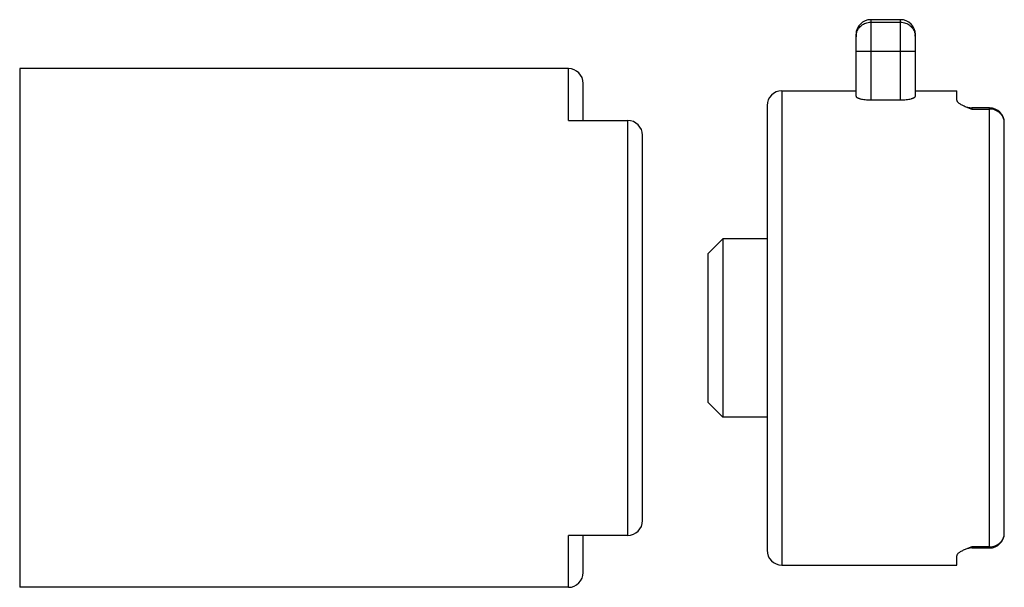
# Model space of a CAD drawing. Header units: millimetres. Extents: x 4.7 to 37.9, y 20.1 to 39.3.
import ezdxf

# ---------------------------------------------------------------- set-up
doc = ezdxf.new("R2010")
doc.units = ezdxf.units.MM
doc.header["$LTSCALE"] = 3.868948
doc.layers.get('0').update_dxf_attribs({"linetype": 'CONTINUOUS'})

msp = doc.modelspace()

# ---------------------------------------------------------------- linework, layer by layer
at = {"color": 7}
for p, q in [((34.447, 39.256), (33.447, 39.256)), ((33.447, 39.256), (33.447, 36.548)), ((34.447, 36.548), (34.447, 39.256)), ((33.447, 39.171), (34.447, 39.171)), ((32.947, 36.674), (32.947, 38.756)), ((34.947, 36.674), (34.947, 38.756)), ((34.947, 38.179), (32.947, 38.179)), ((4.747, 37.606), (4.747, 20.106)), ((23.247, 37.606), (4.747, 37.606)), ((23.247, 35.856), (23.247, 37.606)), ((23.747, 35.856), (23.747, 37.106)), ((30.447, 36.856), (32.947, 36.856)), ((30.447, 36.856), (30.447, 20.857)), ((34.947, 36.856), (36.347, 36.856)), ((36.347, 36.538), (36.347, 36.856)), ((33.447, 36.548), (34.447, 36.548)), ((29.947, 36.356), (29.947, 21.357)), ((36.654, 36.318), (36.847, 36.279)), ((36.654, 36.318), (36.847, 36.241)), ((37.447, 36.279), (36.847, 36.279)), ((36.847, 36.279), (36.847, 36.241)), ((36.847, 36.241), (37.447, 36.241)), ((37.447, 21.433), (37.447, 36.279)), ((23.247, 35.856), (25.247, 35.856)), ((25.247, 21.856), (25.247, 35.856)), ((37.947, 21.933), (37.947, 35.779)), ((25.747, 22.356), (25.747, 35.356)), ((28.457, 31.866), (27.947, 31.356)), ((29.947, 31.866), (28.457, 31.866)), ((28.457, 31.866), (28.457, 25.846)), ((27.947, 31.356), (27.947, 26.356)), ((28.457, 25.846), (27.947, 26.356)), ((29.947, 25.846), (28.457, 25.846)), ((25.247, 21.856), (23.247, 21.856)), ((23.247, 20.106), (23.247, 21.856)), ((23.747, 20.606), (23.747, 21.856)), ((36.847, 21.472), (36.654, 21.395)), ((36.847, 21.433), (36.654, 21.395)), ((37.447, 21.472), (36.847, 21.472)), ((36.847, 21.472), (36.847, 21.433)), ((36.847, 21.433), (37.447, 21.433)), ((36.347, 20.856), (36.347, 21.174)), ((30.447, 20.856), (36.347, 20.856)), ((23.247, 20.106), (4.747, 20.106))]:
    msp.add_line(p, q, dxfattribs=at)
for centre, radius, start, end in [((33.447, 38.756), 0.5, 90, 180), ((34.447, 38.756), 0.5, 0, 90), ((33.438, 38.675), 0.491, 171.9111, 179.9917), ((33.442, 38.675), 0.495, 170.8992, 171.9274), ((34.451, 38.675), 0.495, 8.0347, 9.0594), ((34.454, 38.675), 0.493, 0.0214, 8.039), ((23.247, 37.106), 0.5, 0, 90), ((30.447, 36.356), 0.5, 90, 180), ((37.447, 35.779), 0.5, 0.0003, 90), ((25.247, 35.356), 0.5, 0, 90), ((25.247, 22.356), 0.5, 270, 360), ((37.447, 21.933), 0.5, 270, 360), ((30.447, 21.356), 0.5, 180, 270), ((23.247, 20.606), 0.5, 270, 360)]:
    msp.add_arc(centre, radius, start, end, dxfattribs=at)
for points, knots in [([(32.953, 38.753), (32.958, 38.782), (32.972, 38.839), (33.008, 38.919), (33.058, 38.992), (33.12, 39.054), (33.193, 39.105), (33.273, 39.143), (33.358, 39.166), (33.417, 39.171), (33.447, 39.171)], [0, 0, 0, 0, 0.124557, 0.249105, 0.373832, 0.498761, 0.623864, 0.749114, 0.874602, 1, 1, 1, 1]), ([(34.447, 39.171), (34.476, 39.171), (34.535, 39.166), (34.621, 39.143), (34.701, 39.105), (34.773, 39.054), (34.835, 38.992), (34.885, 38.919), (34.922, 38.839), (34.936, 38.782), (34.941, 38.753)], [0, 0, 0, 0, 0.125385, 0.250826, 0.376038, 0.501127, 0.626058, 0.750804, 0.875396, 1, 1, 1, 1]), ([(32.947, 36.674), (32.947, 36.67), (32.949, 36.662), (32.956, 36.651), (32.968, 36.64), (32.985, 36.629), (33.006, 36.618), (33.03, 36.608), (33.059, 36.598), (33.105, 36.585), (33.17, 36.57), (33.255, 36.558), (33.349, 36.55), (33.414, 36.548), (33.447, 36.548)], [0, 0, 0, 0, 0.020563, 0.044962, 0.075087, 0.111816, 0.155436, 0.20597, 0.263233, 0.326903, 0.471757, 0.636126, 0.8145, 1, 1, 1, 1]), ([(34.447, 36.548), (34.48, 36.548), (34.544, 36.55), (34.638, 36.558), (34.724, 36.57), (34.789, 36.585), (34.834, 36.598), (34.863, 36.608), (34.888, 36.618), (34.908, 36.629), (34.925, 36.64), (34.937, 36.651), (34.945, 36.662), (34.947, 36.67), (34.947, 36.674)], [0, 0, 0, 0, 0.185507, 0.363887, 0.528252, 0.673099, 0.736767, 0.794029, 0.844561, 0.88818, 0.924908, 0.955035, 0.979436, 1, 1, 1, 1]), ([(36.347, 36.538), (36.347, 36.534), (36.348, 36.524), (36.353, 36.51), (36.361, 36.496), (36.375, 36.477), (36.401, 36.452), (36.439, 36.425), (36.485, 36.397), (36.536, 36.37), (36.593, 36.344), (36.633, 36.327), (36.654, 36.318)], [0, 0, 0, 0, 0.034912, 0.072153, 0.112834, 0.157624, 0.26049, 0.381043, 0.517644, 0.667995, 0.8296, 1, 1, 1, 1]), ([(37.947, 35.779), (37.947, 35.809), (37.94, 35.87), (37.911, 35.958), (37.865, 36.038), (37.802, 36.108), (37.726, 36.166), (37.639, 36.209), (37.545, 36.235), (37.479, 36.241), (37.447, 36.241)], [0, 0, 0, 0, 0.120012, 0.240891, 0.363112, 0.487189, 0.613216, 0.740987, 0.870183, 1, 1, 1, 1]), ([(37.447, 21.472), (37.479, 21.472), (37.545, 21.478), (37.639, 21.504), (37.726, 21.547), (37.802, 21.604), (37.865, 21.675), (37.911, 21.755), (37.94, 21.842), (37.947, 21.903), (37.947, 21.933)], [0, 0, 0, 0, 0.129815, 0.259009, 0.386779, 0.512806, 0.636881, 0.759101, 0.879983, 1, 1, 1, 1]), ([(36.654, 21.395), (36.633, 21.386), (36.593, 21.369), (36.536, 21.342), (36.485, 21.315), (36.439, 21.288), (36.401, 21.26), (36.376, 21.236), (36.361, 21.216), (36.353, 21.202), (36.348, 21.188), (36.347, 21.179), (36.347, 21.174)], [0, 0, 0, 0, 0.17033, 0.331854, 0.482221, 0.618818, 0.739323, 0.842196, 0.88705, 0.927813, 0.965099, 1, 1, 1, 1])]:
    msp.add_open_spline(points, degree=3, knots=knots, dxfattribs=at)

doc.saveas('drawing.dxf')
